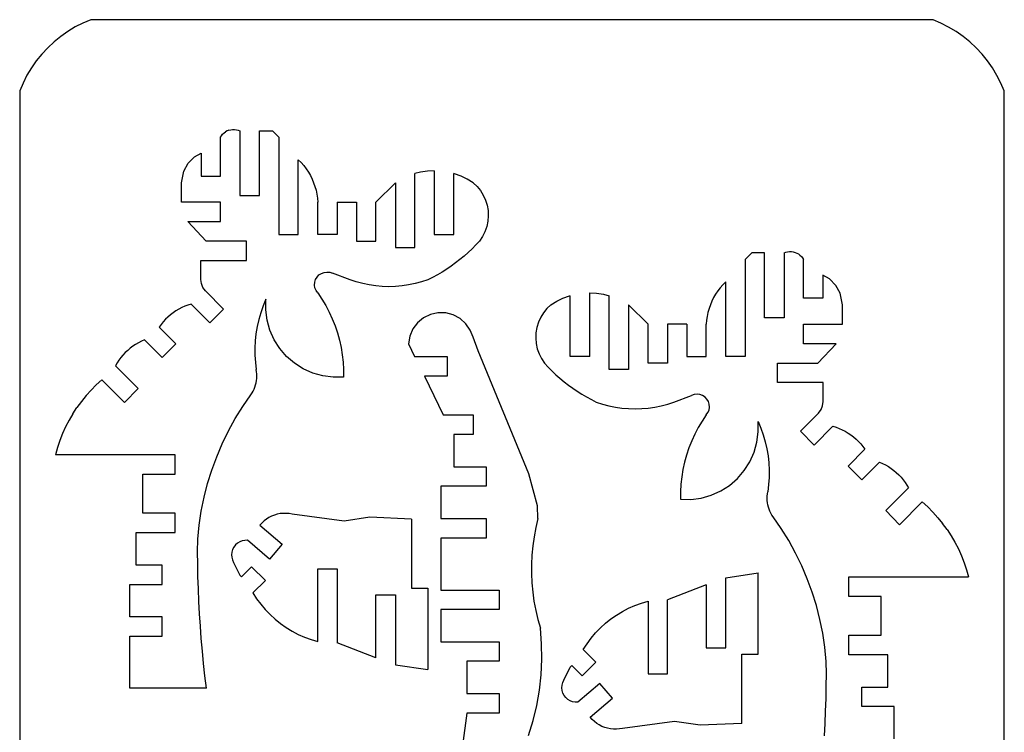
# Model space of a CAD drawing. Extents: x -4.72 to 4.72, y -4.2 to 4.2.
# Tile 6 of 10: x -4.72 to -1.83, y 2.07 to 4.16. Entities that reach past the tile are written whole.
import ezdxf

# ---------------------------------------------------------------- set-up
doc = ezdxf.new("R2010")
doc.units = 0
doc.header["$MEASUREMENT"] = 0
doc.layers.get('0').update_dxf_attribs({"linetype": 'CONTINUOUS'})

msp = doc.modelspace()

# ---------------------------------------------------------------- linework, layer by layer
for p, q in [((-4.561, 4.1411), (-4.5829, 4.1281)), ((-4.5383, 4.1526), (-4.561, 4.1411)), ((-4.5148, 4.1624), (-4.5383, 4.1526)), ((-2.0383, 4.1624), (-4.5148, 4.1624)), ((-2.015, 4.1523), (-2.0383, 4.1624)), ((-1.9925, 4.1407), (-2.015, 4.1523)), ((-4.6037, 4.1135), (-4.6235, 4.0975)), ((-4.5829, 4.1281), (-4.6037, 4.1135)), ((-1.9707, 4.1275), (-1.9925, 4.1407)), ((-1.95, 4.1129), (-1.9707, 4.1275)), ((-1.9303, 4.0969), (-1.95, 4.1129)), ((-4.6235, 4.0975), (-4.6421, 4.0802)), ((-1.9117, 4.0795), (-1.9303, 4.0969)), ((-4.6595, 4.0615), (-4.6755, 4.0418)), ((-4.6421, 4.0802), (-4.6595, 4.0615)), ((-1.8944, 4.061), (-1.9117, 4.0795)), ((-1.8783, 4.0412), (-1.8944, 4.061)), ((-4.6755, 4.0418), (-4.69, 4.0209)), ((-1.8637, 4.0205), (-1.8783, 4.0412)), ((-4.7031, 3.999), (-4.7146, 3.9763)), ((-4.69, 4.0209), (-4.7031, 3.999)), ((-1.8505, 3.9988), (-1.8637, 4.0205)), ((-1.8389, 3.9762), (-1.8505, 3.9988)), ((-4.7146, 3.9763), (-4.7244, 3.9529)), ((-1.8288, 3.9529), (-1.8389, 3.9762)), ((-4.7244, 3.9529), (-4.7244, -3.991)), ((-1.8288, -3.991), (-1.8288, 3.9529)), ((-4.1309, 3.8213), (-4.1275, 3.8256)), ((-4.1275, 3.8256), (-4.1235, 3.8295)), ((-4.1235, 3.8295), (-4.119, 3.8328)), ((-4.1142, 3.8355), (-4.119, 3.8328)), ((-4.1091, 3.8376), (-4.1142, 3.8355)), ((-4.1091, 3.8376), (-4.1037, 3.839)), ((-4.1037, 3.839), (-4.0982, 3.8397)), ((-4.0982, 3.8397), (-4.0927, 3.8397)), ((-4.0927, 3.8397), (-4.0872, 3.8391)), ((-4.0872, 3.8391), (-4.0818, 3.8377)), ((-4.0818, 3.8377), (-4.0767, 3.8357)), ((-4.0767, 3.8357), (-4.0767, 3.6452)), ((-4.0195, 3.8357), (-3.9814, 3.8357)), ((-4.0195, 3.6452), (-4.0195, 3.8357)), ((-3.9814, 3.8357), (-3.9624, 3.8166)), ((-4.1338, 3.8166), (-4.1309, 3.8213)), ((-4.1338, 3.7023), (-4.1338, 3.8166)), ((-3.9624, 3.8166), (-3.9624, 3.5309)), ((-4.21, 3.7595), (-4.191, 3.7704)), ((-4.191, 3.7704), (-4.191, 3.7023)), ((-4.2418, 3.7175), (-4.2291, 3.7404)), ((-4.2291, 3.7404), (-4.21, 3.7595)), ((-3.9053, 3.5309), (-3.9053, 3.7506)), ((-3.9053, 3.7506), (-3.897, 3.7423)), ((-3.897, 3.7423), (-3.8892, 3.7336)), ((-4.2481, 3.6833), (-4.2418, 3.7175)), ((-3.8892, 3.7336), (-3.8821, 3.7243)), ((-3.8821, 3.7243), (-3.8755, 3.7146)), ((-3.8755, 3.7146), (-3.8696, 3.7045)), ((-3.5454, 3.7142), (-3.5624, 3.7099)), ((-3.5624, 3.4928), (-3.5624, 3.7099)), ((-3.5254, 3.7172), (-3.5454, 3.7142)), ((-3.5052, 3.7182), (-3.5254, 3.7172)), ((-3.5052, 3.7182), (-3.5052, 3.5309)), ((-3.4481, 3.5309), (-3.4481, 3.7099)), ((-3.4454, 3.7092), (-3.4481, 3.7099)), ((-3.4264, 3.7024), (-3.4454, 3.7092)), ((-4.2481, 3.6261), (-4.2481, 3.6833)), ((-4.191, 3.7023), (-4.1338, 3.7023)), ((-3.8696, 3.7045), (-3.8644, 3.694)), ((-3.8644, 3.694), (-3.8599, 3.6832)), ((-3.8599, 3.6832), (-3.856, 3.6721)), ((-3.6767, 3.6261), (-3.6195, 3.6833)), ((-3.6195, 3.6833), (-3.6195, 3.4928)), ((-3.4082, 3.6937), (-3.4264, 3.7024)), ((-3.3909, 3.6833), (-3.4082, 3.6937)), ((-3.3909, 3.6833), (-3.3795, 3.6723)), ((-3.856, 3.6721), (-3.8529, 3.6608)), ((-3.8529, 3.6608), (-3.8506, 3.6494)), ((-3.8506, 3.6494), (-3.849, 3.6378)), ((-3.3795, 3.6723), (-3.3695, 3.66)), ((-3.3695, 3.66), (-3.3611, 3.6465)), ((-4.1338, 3.6261), (-4.2481, 3.6261)), ((-4.1338, 3.569), (-4.1338, 3.6261)), ((-4.0767, 3.6452), (-4.0195, 3.6452)), ((-3.849, 3.6378), (-3.8481, 3.6261)), ((-3.8481, 3.5309), (-3.8481, 3.6261)), ((-3.791, 3.6261), (-3.7338, 3.6261)), ((-3.791, 3.6261), (-3.791, 3.5309)), ((-3.7338, 3.6261), (-3.7338, 3.5118)), ((-3.6767, 3.5118), (-3.6767, 3.6261)), ((-3.3611, 3.6465), (-3.3546, 3.6321)), ((-3.3546, 3.6321), (-3.3499, 3.617)), ((-3.3499, 3.617), (-3.3471, 3.6013)), ((-3.3471, 3.6013), (-3.3464, 3.5855)), ((-4.23, 3.569), (-4.1338, 3.569)), ((-4.23, 3.569), (-4.1762, 3.5118)), ((-3.3477, 3.5697), (-3.3509, 3.5542)), ((-3.3464, 3.5855), (-3.3477, 3.5697)), ((-3.3561, 3.5392), (-3.3631, 3.525)), ((-3.3509, 3.5542), (-3.3561, 3.5392)), ((-4.0576, 3.5118), (-4.1762, 3.5118)), ((-4.0576, 3.4547), (-4.0576, 3.5118)), ((-3.9624, 3.5309), (-3.9053, 3.5309)), ((-3.791, 3.5309), (-3.8481, 3.5309)), ((-3.7338, 3.5118), (-3.6767, 3.5118)), ((-3.5052, 3.5309), (-3.4481, 3.5309)), ((-3.3719, 3.5118), (-3.3827, 3.5001)), ((-3.3631, 3.525), (-3.3719, 3.5118)), ((-3.6195, 3.4928), (-3.5624, 3.4928)), ((-3.4056, 3.4778), (-3.4176, 3.4672)), ((-3.394, 3.4888), (-3.4056, 3.4778)), ((-3.3827, 3.5001), (-3.394, 3.4888)), ((-2.5717, 3.4766), (-2.5908, 3.4576)), ((-2.5336, 3.4766), (-2.5717, 3.4766)), ((-2.5336, 3.2861), (-2.5336, 3.4766)), ((-2.4765, 3.4766), (-2.4714, 3.4787)), ((-2.4765, 3.4766), (-2.4765, 3.2861)), ((-2.4714, 3.4787), (-2.466, 3.48)), ((-2.466, 3.48), (-2.4605, 3.4807)), ((-2.4605, 3.4807), (-2.455, 3.4807)), ((-2.455, 3.4807), (-2.4495, 3.4799)), ((-2.4495, 3.4799), (-2.4441, 3.4785)), ((-2.4441, 3.4785), (-2.439, 3.4765)), ((-2.439, 3.4765), (-2.4342, 3.4737)), ((-4.1919, 3.4547), (-4.0576, 3.4547)), ((-4.1919, 3.3989), (-4.1919, 3.4547)), ((-3.4425, 3.4473), (-3.4554, 3.4379)), ((-3.4299, 3.4571), (-3.4425, 3.4473)), ((-3.4176, 3.4672), (-3.4299, 3.4571)), ((-2.5908, 3.4576), (-2.5908, 3.1718)), ((-2.4342, 3.4737), (-2.4297, 3.4704)), ((-2.4297, 3.4704), (-2.4257, 3.4666)), ((-2.4257, 3.4666), (-2.4223, 3.4623)), ((-2.4223, 3.4623), (-2.4193, 3.4576)), ((-2.4193, 3.3433), (-2.4193, 3.4576)), ((-3.8372, 3.4166), (-3.8293, 3.4196)), ((-3.8293, 3.4196), (-3.821, 3.4207)), ((-3.821, 3.4207), (-3.8127, 3.4198)), ((-3.8127, 3.4198), (-3.8047, 3.4171)), ((-3.7528, 3.3975), (-3.8047, 3.4171)), ((-3.4822, 3.4204), (-3.4959, 3.4123)), ((-3.4687, 3.4289), (-3.4822, 3.4204)), ((-3.4554, 3.4379), (-3.4687, 3.4289)), ((-4.19, 3.3867), (-4.1919, 3.3989)), ((-3.8573, 3.3824), (-3.8567, 3.3907)), ((-3.8567, 3.3907), (-3.8542, 3.3987)), ((-3.8542, 3.3987), (-3.8499, 3.4059)), ((-3.8499, 3.4059), (-3.8442, 3.412)), ((-3.8442, 3.412), (-3.8372, 3.4166)), ((-3.7344, 3.3914), (-3.7528, 3.3975)), ((-3.7156, 3.3865), (-3.7344, 3.3914)), ((-3.5427, 3.3914), (-3.5615, 3.3865)), ((-3.5243, 3.3975), (-3.5427, 3.3914)), ((-3.51, 3.4047), (-3.5243, 3.3975)), ((-3.4959, 3.4123), (-3.51, 3.4047)), ((-2.648, 3.3916), (-2.6562, 3.3833)), ((-2.648, 3.1718), (-2.648, 3.3916)), ((-2.3622, 3.4114), (-2.3622, 3.3433)), ((-2.3431, 3.4004), (-2.3622, 3.4114)), ((-2.3241, 3.3814), (-2.3431, 3.4004)), ((-4.1854, 3.3752), (-4.19, 3.3867)), ((-4.1782, 3.3651), (-4.1854, 3.3752)), ((-4.1246, 3.3115), (-4.1782, 3.3651)), ((-3.856, 3.3741), (-3.8573, 3.3824)), ((-3.8529, 3.3663), (-3.856, 3.3741)), ((-3.8481, 3.3594), (-3.8529, 3.3663)), ((-3.8481, 3.3594), (-3.8358, 3.3412)), ((-3.6966, 3.3826), (-3.7156, 3.3865)), ((-3.6773, 3.3798), (-3.6966, 3.3826)), ((-3.658, 3.3781), (-3.6773, 3.3798)), ((-3.6385, 3.3775), (-3.658, 3.3781)), ((-3.6191, 3.3781), (-3.6385, 3.3775)), ((-3.5998, 3.3798), (-3.6191, 3.3781)), ((-3.5805, 3.3826), (-3.5998, 3.3798)), ((-3.5615, 3.3865), (-3.5805, 3.3826)), ((-3.048, 3.1718), (-3.048, 3.3591)), ((-3.048, 3.3591), (-3.0278, 3.3581)), ((-2.6711, 3.3653), (-2.6777, 3.3555)), ((-2.664, 3.3745), (-2.6711, 3.3653)), ((-2.6562, 3.3833), (-2.664, 3.3745)), ((-2.3114, 3.3585), (-2.3241, 3.3814)), ((-4.0005, 3.3404), (-4.0087, 3.3209)), ((-4.001, 3.3097), (-4.0005, 3.3404)), ((-3.8358, 3.3412), (-3.8245, 3.3224)), ((-3.1623, 3.3242), (-3.145, 3.3347)), ((-3.145, 3.3347), (-3.1268, 3.3434)), ((-3.1268, 3.3434), (-3.1078, 3.3502)), ((-3.1078, 3.3502), (-3.1052, 3.3509)), ((-3.1052, 3.1718), (-3.1052, 3.3509)), ((-3.0278, 3.3581), (-3.0078, 3.3551)), ((-3.0078, 3.3551), (-2.9908, 3.3509)), ((-2.9908, 3.1337), (-2.9908, 3.3509)), ((-2.6888, 3.335), (-2.6933, 3.3242)), ((-2.6836, 3.3454), (-2.6888, 3.335)), ((-2.6777, 3.3555), (-2.6836, 3.3454)), ((-2.3622, 3.3433), (-2.4193, 3.3433)), ((-2.305, 3.3242), (-2.3114, 3.3585)), ((-4.2651, 3.3063), (-4.2733, 3.3008)), ((-4.2567, 3.3114), (-4.2651, 3.3063)), ((-4.2479, 3.3159), (-4.2567, 3.3114)), ((-4.239, 3.32), (-4.2479, 3.3159)), ((-4.2298, 3.3235), (-4.239, 3.32)), ((-4.2204, 3.3265), (-4.2298, 3.3235)), ((-4.165, 3.2711), (-4.2204, 3.3265)), ((-4.165, 3.2711), (-4.1246, 3.3115)), ((-4.0087, 3.3209), (-4.0157, 3.301)), ((-3.9971, 3.2792), (-4.001, 3.3097)), ((-3.8245, 3.3224), (-3.8143, 3.3029)), ((-3.8143, 3.3029), (-3.805, 3.283)), ((-3.1737, 3.3133), (-3.1837, 3.3009)), ((-3.1623, 3.3242), (-3.1737, 3.3133)), ((-2.8766, 3.2671), (-2.9337, 3.3242)), ((-2.9337, 3.3242), (-2.9337, 3.1337)), ((-2.7003, 3.3018), (-2.7026, 3.2903)), ((-2.6972, 3.3131), (-2.7003, 3.3018)), ((-2.6933, 3.3242), (-2.6972, 3.3131)), ((-2.305, 3.2671), (-2.305, 3.3242)), ((-4.3023, 3.2744), (-4.3086, 3.2668)), ((-4.2956, 3.2816), (-4.3023, 3.2744)), ((-4.2885, 3.2884), (-4.2956, 3.2816)), ((-4.2811, 3.2948), (-4.2885, 3.2884)), ((-4.2733, 3.3008), (-4.2811, 3.2948)), ((-4.0216, 3.2807), (-4.0263, 3.2601)), ((-4.0157, 3.301), (-4.0216, 3.2807)), ((-3.9888, 3.2497), (-3.9971, 3.2792)), ((-3.805, 3.283), (-3.7969, 3.2626)), ((-3.537, 3.2858), (-3.5545, 3.2713)), ((-3.5165, 3.2957), (-3.537, 3.2858)), ((-3.4943, 3.3006), (-3.5165, 3.2957)), ((-3.4715, 3.3002), (-3.4943, 3.3006)), ((-3.4495, 3.2945), (-3.4715, 3.3002)), ((-3.4294, 3.2838), (-3.4495, 3.2945)), ((-3.4123, 3.2688), (-3.4294, 3.2838)), ((-3.1986, 3.273), (-3.2033, 3.2579)), ((-3.1921, 3.2875), (-3.1986, 3.273)), ((-3.1837, 3.3009), (-3.1921, 3.2875)), ((-2.7042, 3.2787), (-2.7051, 3.2671)), ((-2.7026, 3.2903), (-2.7042, 3.2787)), ((-2.4765, 3.2861), (-2.5336, 3.2861)), ((-4.3086, 3.2668), (-4.3144, 3.2589)), ((-4.2649, 3.2093), (-4.3144, 3.2589)), ((-4.0263, 3.2601), (-4.0297, 3.2392)), ((-3.9763, 3.2216), (-3.9888, 3.2497)), ((-3.7969, 3.2626), (-3.7899, 3.2418)), ((-3.5683, 3.2532), (-3.5774, 3.2323)), ((-3.5545, 3.2713), (-3.5683, 3.2532)), ((-3.3993, 3.2501), (-3.4123, 3.2688)), ((-3.3909, 3.229), (-3.3993, 3.2501)), ((-3.2033, 3.2579), (-3.2061, 3.2423)), ((-2.8766, 3.1528), (-2.8766, 3.2671)), ((-2.8194, 3.2671), (-2.8194, 3.1528)), ((-2.7622, 3.2671), (-2.8194, 3.2671)), ((-2.7622, 3.2671), (-2.7622, 3.1718)), ((-2.7051, 3.1718), (-2.7051, 3.2671)), ((-2.4193, 3.2671), (-2.305, 3.2671)), ((-2.4193, 3.2099), (-2.4193, 3.2671)), ((-4.3665, 3.2172), (-4.3751, 3.2128)), ((-4.3575, 3.2212), (-4.3665, 3.2172)), ((-4.3575, 3.2212), (-4.3053, 3.1689)), ((-4.032, 3.2182), (-4.033, 3.1971)), ((-4.0297, 3.2392), (-4.032, 3.2182)), ((-3.9598, 3.1957), (-3.9763, 3.2216)), ((-3.7899, 3.2418), (-3.784, 3.2206)), ((-3.784, 3.2206), (-3.7792, 3.1992)), ((-3.5774, 3.2323), (-3.5814, 3.2099)), ((-3.3757, 3.189), (-3.3909, 3.229)), ((-3.2061, 3.2423), (-3.2068, 3.2265)), ((-3.2068, 3.2265), (-3.2055, 3.2107)), ((-4.4068, 3.1904), (-4.4139, 3.1837)), ((-4.3994, 3.1967), (-4.4068, 3.1904)), ((-4.3916, 3.2025), (-4.3994, 3.1967)), ((-4.3835, 3.2079), (-4.3916, 3.2025)), ((-4.3751, 3.2128), (-4.3835, 3.2079)), ((-4.3053, 3.1689), (-4.2649, 3.2093)), ((-4.033, 3.1971), (-4.0327, 3.176)), ((-3.9398, 3.1725), (-3.9598, 3.1957)), ((-3.7792, 3.1992), (-3.7757, 3.1775)), ((-3.5814, 3.2099), (-3.5633, 3.1718)), ((-3.2275, 2.8278), (-3.3757, 3.189)), ((-3.2055, 3.2107), (-3.2023, 3.1952)), ((-3.2023, 3.1952), (-3.1971, 3.1802)), ((-2.3231, 3.2099), (-2.4193, 3.2099)), ((-2.3231, 3.2099), (-2.377, 3.1528)), ((-4.4326, 3.1613), (-4.4379, 3.1532)), ((-4.4268, 3.1691), (-4.4326, 3.1613)), ((-4.4206, 3.1766), (-4.4268, 3.1691)), ((-4.4139, 3.1837), (-4.4206, 3.1766)), ((-4.0327, 3.176), (-4.0313, 3.1549)), ((-3.9165, 3.1524), (-3.9398, 3.1725)), ((-3.7757, 3.1775), (-3.7732, 3.1557)), ((-3.5633, 3.1718), (-3.4671, 3.1718)), ((-3.4671, 3.1718), (-3.4671, 3.1147)), ((-3.1971, 3.1802), (-3.1901, 3.166)), ((-3.1901, 3.166), (-3.1813, 3.1528)), ((-3.048, 3.1718), (-3.1052, 3.1718)), ((-2.7622, 3.1718), (-2.7051, 3.1718)), ((-2.5908, 3.1718), (-2.648, 3.1718)), ((-4.4379, 3.1532), (-4.4428, 3.1448)), ((-4.3764, 3.0784), (-4.4428, 3.1448)), ((-4.0313, 3.1549), (-4.0286, 3.134)), ((-4.0275, 3.1275), (-4.0286, 3.134)), ((-4.0269, 3.121), (-4.0275, 3.1275)), ((-3.8906, 3.136), (-3.9165, 3.1524)), ((-3.8626, 3.1235), (-3.8906, 3.136)), ((-3.7732, 3.1557), (-3.772, 3.1337)), ((-3.772, 3.1337), (-3.7719, 3.1118)), ((-3.1813, 3.1528), (-3.1705, 3.1411)), ((-3.1705, 3.1411), (-3.1592, 3.1298)), ((-3.1592, 3.1298), (-3.1476, 3.1188)), ((-2.9337, 3.1337), (-2.9908, 3.1337)), ((-2.8194, 3.1528), (-2.8766, 3.1528)), ((-2.4955, 3.1528), (-2.377, 3.1528)), ((-2.4955, 3.0956), (-2.4955, 3.1528)), ((-4.4829, 3.104), (-4.4991, 3.0892)), ((-4.4157, 3.0368), (-4.4829, 3.104)), ((-4.029, 3.0951), (-4.0278, 3.1015)), ((-4.0278, 3.1015), (-4.027, 3.108)), ((-4.027, 3.108), (-4.0268, 3.1145)), ((-4.0268, 3.1145), (-4.0269, 3.121)), ((-3.833, 3.1151), (-3.8626, 3.1235)), ((-3.8026, 3.1112), (-3.833, 3.1151)), ((-3.7719, 3.1118), (-3.8026, 3.1112)), ((-3.4671, 3.1147), (-3.5342, 3.1147)), ((-3.5342, 3.1147), (-3.4791, 3.0004)), ((-3.1476, 3.1188), (-3.1356, 3.1082)), ((-3.1356, 3.1082), (-3.1233, 3.098)), ((-4.5146, 3.0736), (-4.5292, 3.0572)), ((-4.4991, 3.0892), (-4.5146, 3.0736)), ((-4.4157, 3.0368), (-4.3764, 3.0784)), ((-4.0412, 3.0651), (-4.038, 3.0707)), ((-4.038, 3.0707), (-4.0351, 3.0766)), ((-4.0351, 3.0766), (-4.0326, 3.0826)), ((-4.0326, 3.0826), (-4.0306, 3.0888)), ((-4.0306, 3.0888), (-4.029, 3.0951)), ((-3.1233, 3.098), (-3.1107, 3.0882)), ((-3.1107, 3.0882), (-3.0978, 3.0788)), ((-3.0978, 3.0788), (-3.0845, 3.0699)), ((-3.0845, 3.0699), (-3.071, 3.0614)), ((-2.3613, 3.0956), (-2.4955, 3.0956)), ((-2.3613, 3.0399), (-2.3613, 3.0956)), ((-4.5292, 3.0572), (-4.543, 3.0401)), ((-4.0685, 3.0254), (-4.0449, 3.0597)), ((-4.0449, 3.0597), (-4.0412, 3.0651)), ((-3.071, 3.0614), (-3.0573, 3.0533)), ((-3.0573, 3.0533), (-3.0432, 3.0457)), ((-3.0432, 3.0457), (-3.029, 3.0385)), ((-2.8003, 3.0385), (-2.7485, 3.0581)), ((-2.7405, 3.0608), (-2.7485, 3.0581)), ((-2.7322, 3.0616), (-2.7405, 3.0608)), ((-2.7239, 3.0605), (-2.7322, 3.0616)), ((-2.716, 3.0576), (-2.7239, 3.0605)), ((-2.709, 3.053), (-2.716, 3.0576)), ((-2.7033, 3.0469), (-2.709, 3.053)), ((-2.699, 3.0397), (-2.7033, 3.0469)), ((-4.568, 3.004), (-4.556, 3.0224)), ((-4.543, 3.0401), (-4.556, 3.0224)), ((-4.0904, 2.99), (-4.0685, 3.0254)), ((-3.029, 3.0385), (-3.0105, 3.0324)), ((-3.0105, 3.0324), (-2.9917, 3.0274)), ((-2.9917, 3.0274), (-2.9727, 3.0235)), ((-2.9727, 3.0235), (-2.9534, 3.0207)), ((-2.9534, 3.0207), (-2.9341, 3.019)), ((-2.9341, 3.019), (-2.9147, 3.0185)), ((-2.9147, 3.0185), (-2.8952, 3.019)), ((-2.8952, 3.019), (-2.8759, 3.0207)), ((-2.8759, 3.0207), (-2.8566, 3.0235)), ((-2.8566, 3.0235), (-2.8376, 3.0274)), ((-2.8376, 3.0274), (-2.8188, 3.0324)), ((-2.8188, 3.0324), (-2.8003, 3.0385)), ((-2.7003, 3.0073), (-2.6972, 3.015)), ((-2.6965, 3.0317), (-2.699, 3.0397)), ((-2.6972, 3.015), (-2.6959, 3.0233)), ((-2.6959, 3.0233), (-2.6965, 3.0317)), ((-2.375, 3.006), (-2.3678, 3.0161)), ((-2.3678, 3.0161), (-2.3632, 3.0276)), ((-2.3632, 3.0276), (-2.3613, 3.0399)), ((-4.579, 2.985), (-4.5892, 2.9655)), ((-4.568, 3.004), (-4.579, 2.985)), ((-4.1105, 2.9535), (-4.0904, 2.99)), ((-3.4791, 3.0004), (-3.3909, 3.0004)), ((-3.3909, 3.0004), (-3.3909, 2.9432)), ((-2.7051, 3.0004), (-2.7174, 2.9822)), ((-2.7051, 3.0004), (-2.7003, 3.0073)), ((-2.4286, 2.9525), (-2.375, 3.006)), ((-4.5892, 2.9655), (-4.5983, 2.9455)), ((-2.7287, 2.9633), (-2.7389, 2.9439)), ((-2.7174, 2.9822), (-2.7287, 2.9633)), ((-2.5527, 2.9813), (-2.5445, 2.9619)), ((-2.5522, 2.9506), (-2.5527, 2.9813)), ((-2.5445, 2.9619), (-2.5375, 2.9419)), ((-2.3882, 2.9121), (-2.3328, 2.9675)), ((-2.3328, 2.9675), (-2.3234, 2.9645)), ((-2.3234, 2.9645), (-2.3142, 2.9609)), ((-2.3142, 2.9609), (-2.3053, 2.9569)), ((-2.3053, 2.9569), (-2.2965, 2.9523)), ((-4.6064, 2.9251), (-4.6134, 2.9043)), ((-4.5983, 2.9455), (-4.6064, 2.9251)), ((-4.1287, 2.916), (-4.1105, 2.9535)), ((-3.3909, 2.9432), (-3.4481, 2.9432)), ((-3.4481, 2.9432), (-3.4481, 2.848)), ((-2.7389, 2.9439), (-2.7482, 2.924)), ((-2.5561, 2.9202), (-2.5522, 2.9506)), ((-2.5375, 2.9419), (-2.5316, 2.9216)), ((-2.3882, 2.9121), (-2.4286, 2.9525)), ((-2.2965, 2.9523), (-2.2881, 2.9473)), ((-2.2881, 2.9473), (-2.2799, 2.9418)), ((-2.2799, 2.9418), (-2.2721, 2.9358)), ((-2.2721, 2.9358), (-2.2647, 2.9294)), ((-2.2647, 2.9294), (-2.2576, 2.9226)), ((-4.6134, 2.9043), (-4.6194, 2.8832)), ((-4.1451, 2.8777), (-4.1287, 2.916)), ((-2.7563, 2.9036), (-2.7633, 2.8827)), ((-2.7482, 2.924), (-2.7563, 2.9036)), ((-2.5644, 2.8906), (-2.5561, 2.9202)), ((-2.5316, 2.9216), (-2.5269, 2.901)), ((-2.5269, 2.901), (-2.5235, 2.8802)), ((-2.2883, 2.8503), (-2.2388, 2.8998)), ((-2.2576, 2.9226), (-2.2509, 2.9153)), ((-2.2509, 2.9153), (-2.2446, 2.9078)), ((-2.2446, 2.9078), (-2.2388, 2.8998)), ((-4.2672, 2.8832), (-4.6194, 2.8832)), ((-4.2672, 2.826), (-4.2672, 2.8832)), ((-4.1594, 2.8386), (-4.1451, 2.8777)), ((-2.7633, 2.8827), (-2.7692, 2.8616)), ((-2.5769, 2.8626), (-2.5644, 2.8906)), ((-2.5235, 2.8802), (-2.5212, 2.8592)), ((-4.1718, 2.7989), (-4.1594, 2.8386)), ((-3.4481, 2.848), (-3.3528, 2.848)), ((-3.3528, 2.848), (-3.3528, 2.7908)), ((-2.774, 2.8401), (-2.7775, 2.8185)), ((-2.7692, 2.8616), (-2.774, 2.8401)), ((-2.5934, 2.8367), (-2.5769, 2.8626)), ((-2.5212, 2.8592), (-2.5202, 2.8381)), ((-2.5202, 2.8381), (-2.5205, 2.817)), ((-2.2479, 2.8099), (-2.2883, 2.8503)), ((-2.1957, 2.8621), (-2.2479, 2.8099)), ((-2.1957, 2.8621), (-2.1867, 2.8582)), ((-2.1867, 2.8582), (-2.1781, 2.8538)), ((-2.1781, 2.8538), (-2.1697, 2.8489)), ((-2.1697, 2.8489), (-2.1616, 2.8435)), ((-2.1616, 2.8435), (-2.1538, 2.8376)), ((-4.3624, 2.7117), (-4.3624, 2.826)), ((-4.3624, 2.826), (-4.2672, 2.826)), ((-3.2019, 2.7333), (-3.2275, 2.8278)), ((-2.7775, 2.8185), (-2.78, 2.7966)), ((-2.6367, 2.7934), (-2.6134, 2.8135)), ((-2.6134, 2.8135), (-2.5934, 2.8367)), ((-2.5205, 2.817), (-2.5219, 2.7959)), ((-2.1538, 2.8376), (-2.1464, 2.8314)), ((-2.1464, 2.8314), (-2.1393, 2.8247)), ((-2.1393, 2.8247), (-2.1326, 2.8176)), ((-2.1326, 2.8176), (-2.1264, 2.8101)), ((-2.1264, 2.8101), (-2.1206, 2.8023)), ((-4.1822, 2.7585), (-4.1718, 2.7989)), ((-3.4861, 2.7908), (-3.4861, 2.6956)), ((-3.3528, 2.7908), (-3.4861, 2.7908)), ((-2.78, 2.7966), (-2.7812, 2.7747)), ((-2.6626, 2.7769), (-2.6367, 2.7934)), ((-2.5219, 2.7959), (-2.5246, 2.7749)), ((-2.1768, 2.7193), (-2.1104, 2.7857)), ((-2.1206, 2.8023), (-2.1153, 2.7941)), ((-2.1153, 2.7941), (-2.1104, 2.7857)), ((-4.1905, 2.7177), (-4.1822, 2.7585)), ((-2.7812, 2.7747), (-2.7813, 2.7527)), ((-2.7813, 2.7527), (-2.7506, 2.7522)), ((-2.7506, 2.7522), (-2.7202, 2.7561)), ((-2.7202, 2.7561), (-2.6906, 2.7644)), ((-2.6906, 2.7644), (-2.6626, 2.7769)), ((-2.5264, 2.7555), (-2.5263, 2.762)), ((-2.5262, 2.749), (-2.5264, 2.7555)), ((-2.5263, 2.762), (-2.5257, 2.7685)), ((-2.5257, 2.7685), (-2.5246, 2.7749)), ((-3.2004, 2.6956), (-3.2019, 2.7333)), ((-2.5254, 2.7425), (-2.5262, 2.749)), ((-2.5242, 2.7361), (-2.5254, 2.7425)), ((-2.5226, 2.7298), (-2.5242, 2.7361)), ((-2.5206, 2.7236), (-2.5226, 2.7298)), ((-2.5181, 2.7175), (-2.5206, 2.7236)), ((-2.1375, 2.6778), (-2.0703, 2.745)), ((-2.0703, 2.745), (-2.0541, 2.7302)), ((-2.0541, 2.7302), (-2.0386, 2.7146)), ((-4.2672, 2.7117), (-4.3624, 2.7117)), ((-4.2672, 2.6546), (-4.2672, 2.7117)), ((-4.1968, 2.6766), (-4.1905, 2.7177)), ((-3.9988, 2.6941), (-4.0058, 2.6887)), ((-3.9914, 2.6988), (-3.9988, 2.6941)), ((-3.9836, 2.7029), (-3.9914, 2.6988)), ((-3.9754, 2.7061), (-3.9836, 2.7029)), ((-3.9669, 2.7086), (-3.9754, 2.7061)), ((-3.9583, 2.7103), (-3.9669, 2.7086)), ((-3.9495, 2.7111), (-3.9583, 2.7103)), ((-3.9407, 2.7111), (-3.9495, 2.7111)), ((-3.9319, 2.7103), (-3.9407, 2.7111)), ((-3.9233, 2.7087), (-3.9319, 2.7103)), ((-3.7702, 2.6881), (-3.9233, 2.7087)), ((-3.6949, 2.6996), (-3.7702, 2.6881)), ((-3.5719, 2.694), (-3.6949, 2.6996)), ((-3.5719, 2.694), (-3.5719, 2.4909)), ((-3.4861, 2.6956), (-3.3528, 2.6956)), ((-3.3528, 2.6956), (-3.3528, 2.6384)), ((-3.2004, 2.6956), (-3.2068, 2.6691)), ((-2.5152, 2.7117), (-2.5181, 2.7175)), ((-2.512, 2.706), (-2.5152, 2.7117)), ((-2.5083, 2.7006), (-2.512, 2.706)), ((-2.4847, 2.6663), (-2.5083, 2.7006)), ((-2.1375, 2.6778), (-2.1768, 2.7193)), ((-2.0386, 2.7146), (-2.024, 2.6982)), ((-2.024, 2.6982), (-2.0102, 2.6811)), ((-4.201, 2.6351), (-4.1968, 2.6766)), ((-4.0122, 2.6826), (-4.018, 2.676)), ((-4.018, 2.676), (-3.9524, 2.6203)), ((-4.0058, 2.6887), (-4.0122, 2.6826)), ((-3.2068, 2.6691), (-3.2119, 2.6424)), ((-2.4628, 2.6309), (-2.4847, 2.6663)), ((-1.9972, 2.6633), (-2.0102, 2.6811)), ((-4.3815, 2.5593), (-4.3815, 2.6546)), ((-4.3815, 2.6546), (-4.2672, 2.6546)), ((-4.2011, 2.5985), (-4.201, 2.6351)), ((-3.4861, 2.6384), (-3.4861, 2.4851)), ((-3.3528, 2.6384), (-3.4861, 2.6384)), ((-3.2119, 2.6424), (-3.2157, 2.6154)), ((-1.9972, 2.6633), (-1.9852, 2.645)), ((-1.9852, 2.645), (-1.9742, 2.626)), ((-4.0946, 2.612), (-4.0982, 2.605)), ((-4.0898, 2.6182), (-4.0946, 2.612)), ((-4.084, 2.6234), (-4.0898, 2.6182)), ((-4.0773, 2.6275), (-4.084, 2.6234)), ((-4.07, 2.6304), (-4.0773, 2.6275)), ((-4.0623, 2.6318), (-4.07, 2.6304)), ((-4.0544, 2.6319), (-4.0623, 2.6318)), ((-3.9894, 2.5768), (-4.0544, 2.6319)), ((-3.9524, 2.6203), (-3.9894, 2.5768)), ((-3.2157, 2.6154), (-3.2183, 2.5883)), ((-2.4427, 2.5944), (-2.4628, 2.6309)), ((-1.9742, 2.626), (-1.964, 2.6065)), ((-1.964, 2.6065), (-1.9549, 2.5865)), ((-4.2008, 2.562), (-4.2011, 2.5985)), ((-4.1005, 2.5975), (-4.1014, 2.5897)), ((-4.1014, 2.5897), (-4.1009, 2.5819)), ((-4.1009, 2.5819), (-4.099, 2.5742)), ((-4.0982, 2.605), (-4.1005, 2.5975)), ((-3.2183, 2.5883), (-3.2196, 2.5611)), ((-2.4245, 2.557), (-2.4427, 2.5944)), ((-1.9549, 2.5865), (-1.9468, 2.5661)), ((-4.3053, 2.5593), (-4.3815, 2.5593)), ((-4.3053, 2.5022), (-4.3053, 2.5593)), ((-4.2001, 2.5254), (-4.2008, 2.562)), ((-4.099, 2.5742), (-4.0958, 2.5671)), ((-4.0958, 2.5671), (-4.0767, 2.529)), ((-4.0422, 2.5543), (-4.0721, 2.5244)), ((-4.0422, 2.5543), (-4.0018, 2.5139)), ((-3.2196, 2.5611), (-3.2196, 2.5339)), ((-2.4081, 2.5187), (-2.4245, 2.557)), ((-1.9468, 2.5661), (-1.9398, 2.5453)), ((-4.1989, 2.4889), (-4.2001, 2.5254)), ((-4.0767, 2.529), (-4.0721, 2.5244)), ((-3.8481, 2.3346), (-3.8481, 2.5481)), ((-3.8481, 2.5481), (-3.791, 2.5481)), ((-3.791, 2.5481), (-3.791, 2.3304)), ((-3.2196, 2.5339), (-3.2184, 2.5067)), ((-2.648, 2.522), (-2.5527, 2.5359)), ((-2.648, 2.3159), (-2.648, 2.522)), ((-2.5527, 2.2969), (-2.5527, 2.5359)), ((-2.286, 2.467), (-2.286, 2.5241)), ((-2.286, 2.5241), (-1.9338, 2.5241)), ((-1.9398, 2.5453), (-1.9338, 2.5241)), ((-4.4005, 2.5022), (-4.3053, 2.5022)), ((-4.4005, 2.4069), (-4.4005, 2.5022)), ((-4.0018, 2.5139), (-4.0385, 2.4771)), ((-3.5719, 2.4909), (-3.5243, 2.4909)), ((-3.5243, 2.4909), (-3.5243, 2.2519)), ((-3.2184, 2.5067), (-3.2158, 2.4796)), ((-2.7051, 2.5014), (-2.8194, 2.4574)), ((-2.7051, 2.5014), (-2.7051, 2.3159)), ((-2.3938, 2.4796), (-2.4081, 2.5187)), ((-4.1974, 2.4523), (-4.1989, 2.4889)), ((-4.0385, 2.4771), (-4.0275, 2.46)), ((-3.6767, 2.4719), (-3.6195, 2.4719)), ((-3.6767, 2.2864), (-3.6767, 2.4719)), ((-3.6195, 2.4719), (-3.6195, 2.2658)), ((-3.4861, 2.4851), (-3.3147, 2.4851)), ((-3.3147, 2.4851), (-3.3147, 2.4289)), ((-3.2158, 2.4796), (-3.212, 2.4526)), ((-2.3814, 2.4398), (-2.3938, 2.4796)), ((-2.1907, 2.467), (-2.286, 2.467)), ((-2.1907, 2.3527), (-2.1907, 2.467)), ((-4.1955, 2.4158), (-4.1974, 2.4523)), ((-4.0275, 2.46), (-4.0154, 2.4437)), ((-4.0154, 2.4437), (-4.0023, 2.4281)), ((-3.212, 2.4526), (-3.207, 2.4258)), ((-2.9337, 2.4323), (-2.9151, 2.4405)), ((-2.9151, 2.4405), (-2.8961, 2.4474)), ((-2.8961, 2.4474), (-2.8766, 2.4532)), ((-2.8766, 2.4532), (-2.8766, 2.2397)), ((-2.8194, 2.2397), (-2.8194, 2.4574)), ((-2.371, 2.3995), (-2.3814, 2.4398)), ((-4.3053, 2.4069), (-4.4005, 2.4069)), ((-4.3053, 2.3498), (-4.3053, 2.4069)), ((-4.1931, 2.3793), (-4.1955, 2.4158)), ((-4.0023, 2.4281), (-3.9882, 2.4135)), ((-3.9882, 2.4135), (-3.9732, 2.3998)), ((-3.4861, 2.4289), (-3.4861, 2.3336)), ((-3.3147, 2.4289), (-3.4861, 2.4289)), ((-3.207, 2.4258), (-3.2006, 2.3993)), ((-2.9858, 2.4007), (-2.9692, 2.4123)), ((-2.9692, 2.4123), (-2.9518, 2.4229)), ((-2.9518, 2.4229), (-2.9337, 2.4323)), ((-4.1904, 2.3429), (-4.1931, 2.3793)), ((-3.9732, 2.3998), (-3.9574, 2.3871)), ((-3.9574, 2.3871), (-3.9407, 2.3754)), ((-3.9407, 2.3754), (-3.9233, 2.3649)), ((-3.2006, 2.3993), (-3.1931, 2.3732)), ((-3.0167, 2.3743), (-3.0017, 2.388)), ((-3.0017, 2.388), (-2.9858, 2.4007)), ((-2.3627, 2.3587), (-2.371, 2.3995)), ((-4.4005, 2.1974), (-4.4005, 2.3498)), ((-4.4005, 2.3498), (-4.3053, 2.3498)), ((-3.9233, 2.3649), (-3.9053, 2.3555)), ((-3.9053, 2.3555), (-3.8867, 2.3473)), ((-3.8867, 2.3473), (-3.8676, 2.3404)), ((-3.1895, 2.3277), (-3.1931, 2.3732)), ((-3.0439, 2.3441), (-3.0308, 2.3596)), ((-3.0308, 2.3596), (-3.0167, 2.3743)), ((-2.3564, 2.3175), (-2.3627, 2.3587)), ((-2.286, 2.2955), (-2.286, 2.3527)), ((-2.286, 2.3527), (-2.1907, 2.3527)), ((-4.1872, 2.3064), (-4.1904, 2.3429)), ((-3.8676, 2.3404), (-3.8481, 2.3346)), ((-3.6767, 2.2864), (-3.791, 2.3304)), ((-3.4861, 2.3336), (-3.3147, 2.3336)), ((-3.3147, 2.3336), (-3.3147, 2.2765)), ((-3.1888, 2.2821), (-3.1895, 2.3277)), ((-3.0669, 2.3107), (-3.056, 2.3278)), ((-3.056, 2.3278), (-3.0439, 2.3441)), ((-2.3522, 2.2761), (-2.3564, 2.3175)), ((-4.1837, 2.27), (-4.1872, 2.3064)), ((-3.0302, 2.2739), (-3.0669, 2.3107)), ((-2.7051, 2.3159), (-2.648, 2.3159)), ((-2.6003, 2.2969), (-2.5527, 2.2969)), ((-2.6003, 2.0937), (-2.6003, 2.2969)), ((-2.1717, 2.2955), (-2.286, 2.2955)), ((-2.1717, 2.2003), (-2.1717, 2.2955)), ((-4.1797, 2.2337), (-4.1837, 2.27)), ((-3.6195, 2.2658), (-3.5243, 2.2519)), ((-3.4099, 2.2765), (-3.4099, 2.1812)), ((-3.3147, 2.2765), (-3.4099, 2.2765)), ((-3.191, 2.2366), (-3.1888, 2.2821)), ((-3.1242, 2.2207), (-3.1052, 2.2588)), ((-3.1052, 2.2588), (-3.1005, 2.2634)), ((-3.0706, 2.2335), (-3.1005, 2.2634)), ((-3.0706, 2.2335), (-3.0302, 2.2739)), ((-2.3521, 2.2395), (-2.3522, 2.2761)), ((-4.1753, 2.1974), (-4.1797, 2.2337)), ((-3.196, 2.1912), (-3.191, 2.2366)), ((-2.8766, 2.2397), (-2.8194, 2.2397)), ((-2.3524, 2.2029), (-2.3521, 2.2395)), ((-3.1299, 2.1981), (-3.1293, 2.2059)), ((-3.1293, 2.2059), (-3.1274, 2.2135)), ((-3.1274, 2.2135), (-3.1242, 2.2207)), ((-3.0179, 2.211), (-3.0829, 2.1559)), ((-2.9809, 2.1675), (-3.0179, 2.211)), ((-2.3531, 2.1664), (-2.3524, 2.2029)), ((-4.1753, 2.1974), (-4.4005, 2.1974)), ((-3.4099, 2.1812), (-3.3147, 2.1812)), ((-3.3147, 2.1812), (-3.3147, 2.1241)), ((-3.2038, 2.1463), (-3.196, 2.1912)), ((-3.1289, 2.1903), (-3.1299, 2.1981)), ((-3.1267, 2.1828), (-3.1289, 2.1903)), ((-3.123, 2.1758), (-3.1267, 2.1828)), ((-3.1182, 2.1696), (-3.123, 2.1758)), ((-2.2479, 2.1431), (-2.2479, 2.2003)), ((-2.2479, 2.2003), (-2.1717, 2.2003)), ((-3.2145, 2.1019), (-3.2038, 2.1463)), ((-3.1124, 2.1644), (-3.1182, 2.1696)), ((-3.1057, 2.1603), (-3.1124, 2.1644)), ((-3.0984, 2.1574), (-3.1057, 2.1603)), ((-3.0907, 2.1559), (-3.0984, 2.1574)), ((-3.0829, 2.1559), (-3.0907, 2.1559)), ((-3.0464, 2.1118), (-2.9809, 2.1675)), ((-2.3543, 2.1298), (-2.3531, 2.1664)), ((-2.1526, 2.1431), (-2.2479, 2.1431)), ((-2.1526, 2.0479), (-2.1526, 2.1431)), ((-3.4099, 2.1241), (-3.4218, 2.0288)), ((-3.3147, 2.1241), (-3.4099, 2.1241)), ((-2.3558, 2.0933), (-2.3543, 2.1298)), ((-3.2278, 2.0583), (-3.2145, 2.1019)), ((-3.0406, 2.1052), (-3.0464, 2.1118)), ((-3.0342, 2.0991), (-3.0406, 2.1052)), ((-3.0273, 2.0937), (-3.0342, 2.0991)), ((-3.0199, 2.089), (-3.0273, 2.0937)), ((-3.012, 2.0849), (-3.0199, 2.089)), ((-3.0039, 2.0817), (-3.012, 2.0849)), ((-2.7987, 2.0997), (-2.9517, 2.0791)), ((-2.7234, 2.0882), (-2.7987, 2.0997)), ((-2.6003, 2.0937), (-2.7234, 2.0882)), ((-2.3577, 2.0568), (-2.3558, 2.0933)), ((-2.9954, 2.0792), (-3.0039, 2.0817)), ((-2.9867, 2.0775), (-2.9954, 2.0792)), ((-2.978, 2.0767), (-2.9867, 2.0775)), ((-2.9692, 2.0767), (-2.978, 2.0767)), ((-2.9604, 2.0775), (-2.9692, 2.0767)), ((-2.9517, 2.0791), (-2.9604, 2.0775))]:
    msp.add_line(p, q)

doc.saveas('drawing.dxf')
